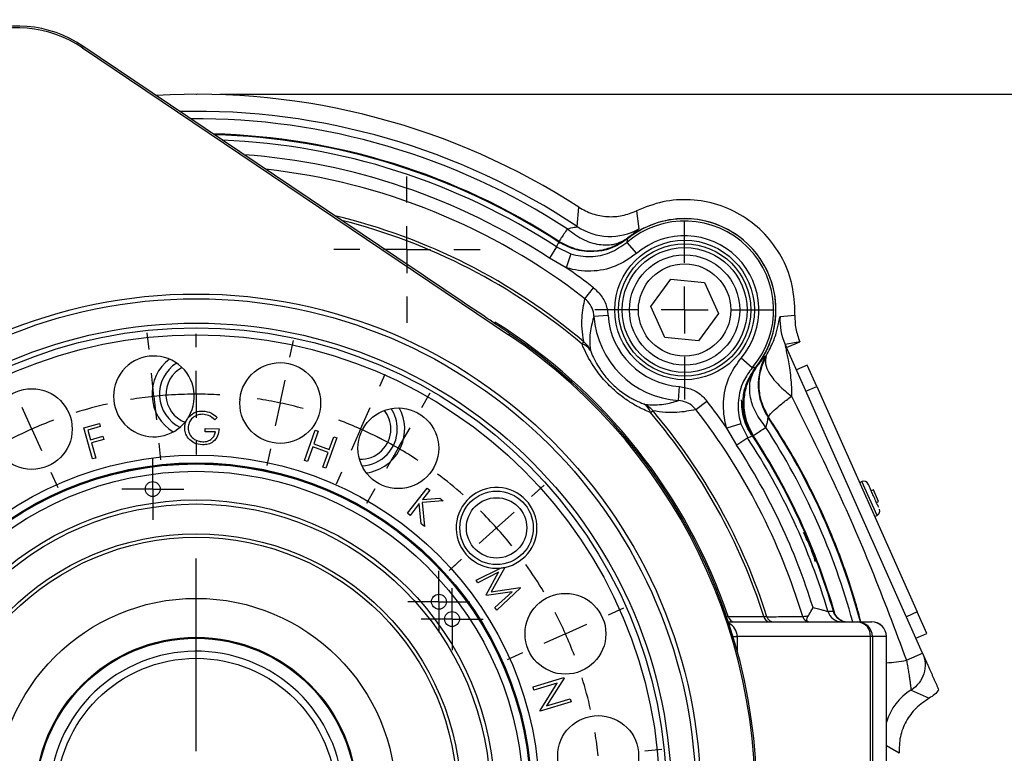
# Model space of a CAD drawing. Header units: inches. Extents: x 0.4 to 16.6, y 0.2 to 10.8.
# Tile 6 of 15: x 3.7 to 5.7, y 6.6 to 8.2. Entities that reach past the tile are written whole.
import ezdxf

# ---------------------------------------------------------------- set-up
doc = ezdxf.new("R2010")
doc.units = ezdxf.units.IN
doc.header["$MEASUREMENT"] = 0
doc.header["$PDSIZE"] = -1
doc.layers.add('SLD-0', color=7, linetype='Continuous', lineweight=25)
doc.styles.add('SLDTEXTSTYLE0', font='TXT', dxfattribs={"width": 0.75})
doc.dimstyles.new('SLDDIMSTYLE0', dxfattribs={"dimtxt": 0.145833, "dimasz": 0.13, "dimexe": 0, "dimexo": 0.0625, "dimgap": 0.036458, "dimtad": 0, "dimtih": 1, "dimtoh": 1, "dimdec": 1, "dimlfac": 2, "dimrnd": 1e-09, "dimzin": 12, "dimdsep": 46, "dimtxsty": 'SLDTEXTSTYLE0', "dimsah": 1, "dimcen": 0.09, "dimadec": 0, "dimazin": 3, "dimtfac": 1, "dimtdec": 1, "dimtofl": 0, "dimtmove": 0, "dimatfit": 3, "dimfxl": 0, "dimfrac": 2, "dimtolj": 1, "dimtzin": 12, "dimarcsym": 0})

# ---------------------------------------------------------------- blocks, each defined once
blk = doc.blocks.new('_D')
at = {"layer": 'SLD-0', "color": 7}
for p, q in [((4.0799, 8.0255), (7.4722, 8.0255)), ((7.3472, 8.0255), (7.3472, 6.3394)), ((7.1856, 6.0781), (7.1412, 6.0781)), ((7.1412, 6.0781), (7.1412, 5.8464)), ((7.5089, 6.0781), (7.5532, 6.0781)), ((7.5532, 6.0781), (7.5532, 5.8464)), ((7.1412, 5.8464), (7.1856, 5.8464)), ((7.5532, 5.8464), (7.5089, 5.8464)), ((7.3472, 4.3571), (7.3472, 5.8168)), ((6.2698, 4.3571), (7.4722, 4.3571))]:
    blk.add_line(p, q, dxfattribs=at)
for points in [[(7.3472, 8.0255), (7.3272, 7.8955), (7.3672, 7.8955)], [(7.3472, 4.3571), (7.3672, 4.4871), (7.3272, 4.4871)]]:
    blk.add_solid(points, dxfattribs=at)
at = {"layer": 'SLD-0', "color": 7, "char_height": 0.14583, "attachment_point": 1, "style": 'SLDTEXTSTYLE0'}
for s, insert in [('7.3', (7.2126, 6.2957)), ('186', (7.1856, 6.0344))]:
    blk.add_mtext(s, dxfattribs=dict(at, insert=insert))
blk = doc.blocks.new('SW_CENTERMARKSYMBOL_0')
at = {"layer": 'SLD-0', "color": 0}
for p, q in [((0, 0.1), (0, 0.190625)), ((0, 0), (0, 0.05)), ((-0.1, 0), (-0.190625, 0)), ((0, 0), (-0.05, 0)), ((0, 0), (0, -0.05)), ((0, 0), (0.05, 0)), ((0.1, 0), (0.190625, 0)), ((0, -0.1), (0, -0.190625))]:
    blk.add_line(p, q, dxfattribs=at)
blk = doc.blocks.new('SW_CENTERMARKSYMBOL_5')
at = {"layer": 'SLD-0', "color": 0}
for p, q in [((0, 0.05), (0, 0.065875)), ((0, 0), (0, 0.05)), ((-0.05, 0), (-0.065875, 0)), ((0, 0), (-0.05, 0)), ((0, 0), (0, -0.05)), ((0, 0), (0.05, 0)), ((0.05, 0), (0.065875, 0)), ((0, -0.05), (0, -0.065875))]:
    blk.add_line(p, q, dxfattribs=at)
blk = doc.blocks.new('SW_CENTERMARKSYMBOL_6')
at = {"layer": 'SLD-0', "color": 0}
for p, q in [((0, 0.05), (0, 0.065875)), ((0, 0), (0, 0.05)), ((-0.05, 0), (-0.065875, 0)), ((0, 0), (-0.05, 0)), ((0, 0), (0, -0.05)), ((0, 0), (0.05, 0)), ((0.05, 0), (0.065875, 0)), ((0, -0.05), (0, -0.065875))]:
    blk.add_line(p, q, dxfattribs=at)
blk = doc.blocks.new('SW_CENTERMARKSYMBOL_7')
at = {"layer": 'SLD-0', "color": 0}
for p, q in [((0, 0.05), (0, 0.065875)), ((0, 0), (0, 0.05)), ((-0.05, 0), (-0.065875, 0)), ((0, 0), (-0.05, 0)), ((0, 0), (0, -0.05)), ((0, 0), (0.05, 0)), ((0.05, 0), (0.065875, 0)), ((0, -0.05), (0, -0.065875))]:
    blk.add_line(p, q, dxfattribs=at)
blk = doc.blocks.new('SW_CENTERMARKSYMBOL_8')
at = {"layer": 'SLD-0', "color": 0}
for p, q in [((0, 0.1), (0, 0.190625)), ((0, 0), (0, 0.05)), ((-0.1, 0), (-0.190625, 0)), ((0, 0), (-0.05, 0)), ((0, 0), (0, -0.05)), ((0, 0), (0.05, 0)), ((0.1, 0), (0.190625, 0)), ((0, -0.1), (0, -0.190625))]:
    blk.add_line(p, q, dxfattribs=at)
blk = doc.blocks.new('SW_CENTERMARKSYMBOL_13')
at = {"layer": 'SLD-0', "color": 0}
for p, q in [((0, 0.05), (0, 0.065875)), ((0, 0), (0, 0.05)), ((-0.05, 0), (-0.065875, 0)), ((0, 0), (-0.05, 0)), ((0, 0), (0, -0.05)), ((0, 0), (0.05, 0)), ((0.05, 0), (0.065875, 0)), ((0, -0.05), (0, -0.065875))]:
    blk.add_line(p, q, dxfattribs=at)
blk = doc.blocks.new('SW_CENTERMARKSYMBOL_14')
at = {"layer": 'SLD-0', "color": 0}
for p, q in [((0, 0.05), (0, 0.065875)), ((0, 0), (0, 0.05)), ((-0.05, 0), (-0.065875, 0)), ((0, 0), (-0.05, 0)), ((0, 0), (0, -0.05)), ((0, 0), (0.05, 0)), ((0.05, 0), (0.065875, 0)), ((0, -0.05), (0, -0.065875))]:
    blk.add_line(p, q, dxfattribs=at)
blk = doc.blocks.new('SW_CENTERMARKSYMBOL_15')
at = {"layer": 'SLD-0', "color": 0}
for p, q in [((0, 0.05), (0, 0.065875)), ((0, 0), (0, 0.05)), ((-0.05, 0), (-0.065875, 0)), ((0, 0), (-0.05, 0)), ((0, 0), (0, -0.05)), ((0, 0), (0.05, 0)), ((0.05, 0), (0.065875, 0)), ((0, -0.05), (0, -0.065875))]:
    blk.add_line(p, q, dxfattribs=at)
blk = doc.blocks.new('SW_CENTERMARKSYMBOL_19')
at = {"layer": 'SLD-0', "color": 0}
for p, q in [((0, 0.1), (0, 0.155475)), ((0, 0), (0, 0.05)), ((-0.1, 0), (-0.155475, 0)), ((0, 0), (-0.05, 0)), ((0, 0), (0, -0.05)), ((0, 0), (0.05, 0)), ((0.1, 0), (0.155475, 0)), ((0, -0.1), (0, -0.155475))]:
    blk.add_line(p, q, dxfattribs=at)
blk = doc.blocks.new('SW_CENTERMARKSYMBOL_24')
at = {"layer": 'SLD-0', "color": 0}
for p, q in [((-0.4498, 0.169), (-0.4536, 0.2048)), ((-0.3495, 0.1743), (-0.3495, 0.2024)), ((-0.1501, 0.1533), (-0.1426, 0.1885)), ((-0.4394, 0.0696), (-0.4446, 0.1193)), ((-0.3495, 0.0743), (-0.3495, 0.1243)), ((0.0407, 0.0914), (0.0521, 0.117)), ((-0.1709, 0.0555), (-0.1605, 0.1044)), ((-0.4394, 0.0696), (-0.4341, 0.0199)), ((-0.3495, 0.0743), (-0.3495, 0.0243)), ((0.1301, 0.0458), (0.1481, 0.0769)), ((-0.6991, 0), (-0.7194, 0.0457)), ((-0.1709, 0.0555), (-0.1813, 0.0066)), ((0, 0), (0.0203, 0.0457)), ((0, 0), (-0.0203, -0.0457)), ((0.0801, -0.0408), (0.1051, 0.0025)), ((-0.6991, 0), (-0.6787, -0.0457)), ((-0.4289, -0.0299), (-0.4252, -0.0656)), ((-0.3495, -0.0257), (-0.3495, -0.0538)), ((0.0801, -0.0408), (0.0551, -0.0841)), ((-0.1917, -0.0423), (-0.1991, -0.0774)), ((-0.6584, -0.0914), (-0.6438, -0.1242)), ((-0.0407, -0.0914), (-0.0521, -0.117)), ((0.3634, -0.1431), (0.3901, -0.1191)), ((0.3634, -0.1431), (0.3843, -0.1243)), ((0.0301, -0.1274), (0.0122, -0.1586)), ((0.2891, -0.21), (0.3263, -0.1766)), ((0.2891, -0.21), (0.3263, -0.1766)), ((0.2891, -0.21), (0.2519, -0.2435)), ((0.2891, -0.21), (0.2519, -0.2435)), ((0.2148, -0.277), (0.1881, -0.301)), ((0.2148, -0.277), (0.1939, -0.2958)), ((0.5269, -0.3949), (0.5597, -0.3802)), ((0.4355, -0.4355), (0.4812, -0.4152)), ((0.4355, -0.4355), (0.3899, -0.4559)), ((0.3442, -0.4762), (0.3114, -0.4908)), ((0.6046, -0.6848), (0.6403, -0.681))]:
    blk.add_line(p, q, dxfattribs=at)
for start, end in [(96, 99.3336), (92.6664, 96), (90, 93.3336), (86.6664, 90), (78, 81.3336), (102.6671, 107.3329), (74.6664, 78), (110.6664, 114), (66, 69.3336), (62.6664, 66), (114, 117.3336), (60, 63.3336), (56.6664, 60), (48.6671, 53.3329), (42, 45.3336), (42, 45.3336), (38.6664, 42), (38.6664, 42), (30.6671, 35.3329), (24, 27.3336), (20.6664, 24), (12.6671, 17.3329), (6, 9.3336)]:
    blk.add_arc((-0.3495, -0.7851), 0.8594, start, end, dxfattribs=at)
blk = doc.blocks.new('SW_CENTERMARKSYMBOL_25')
at = {"layer": 'SLD-0', "color": 0}
for p, q in [((0, 0.1), (0, 0.190625)), ((0, 0), (0, 0.05)), ((-0.1, 0), (-0.190625, 0)), ((0, 0), (-0.05, 0)), ((0, 0), (0, -0.05)), ((0, 0), (0.05, 0)), ((0.1, 0), (0.190625, 0)), ((0, -0.1), (0, -0.190625))]:
    blk.add_line(p, q, dxfattribs=at)
blk = doc.blocks.new('SW_CENTERMARKSYMBOL_31')
at = {"layer": 'SLD-0', "color": 0}
for p, q in [((0, 0.05), (0, 0.065875)), ((0, 0), (0, 0.05)), ((-0.05, 0), (-0.065875, 0)), ((0, 0), (-0.05, 0)), ((0, 0), (0, -0.05)), ((0, 0), (0.05, 0)), ((0.05, 0), (0.065875, 0)), ((0, -0.05), (0, -0.065875))]:
    blk.add_line(p, q, dxfattribs=at)
blk = doc.blocks.new('SW_CENTERMARKSYMBOL_32')
at = {"layer": 'SLD-0', "color": 0}
for p, q in [((0, 0.05), (0, 0.065875)), ((0, 0), (0, 0.05)), ((-0.05, 0), (-0.065875, 0)), ((0, 0), (-0.05, 0)), ((0, 0), (0, -0.05)), ((0, 0), (0.05, 0)), ((0.05, 0), (0.065875, 0)), ((0, -0.05), (0, -0.065875))]:
    blk.add_line(p, q, dxfattribs=at)
blk = doc.blocks.new('SW_CENTERMARKSYMBOL_33')
at = {"layer": 'SLD-0', "color": 0}
for p, q in [((0, 0.05), (0, 0.065875)), ((0, 0), (0, 0.05)), ((-0.05, 0), (-0.065875, 0)), ((0, 0), (-0.05, 0)), ((0, 0), (0, -0.05)), ((0, 0), (0.05, 0)), ((0.05, 0), (0.065875, 0)), ((0, -0.05), (0, -0.065875))]:
    blk.add_line(p, q, dxfattribs=at)
blk = doc.blocks.new('SW_CENTERMARKSYMBOL_34')
at = {"layer": 'SLD-0', "color": 0}
for p, q in [((0, 0.1), (0, 0.5101)), ((0, 0), (0, 0.05)), ((-0.1, 0), (-0.5002, 0)), ((0, 0), (-0.05, 0)), ((0, 0), (0, -0.05)), ((0, 0), (0.05, 0)), ((0.1, 0), (0.5067, 0)), ((0, -0.1), (0, -0.5118))]:
    blk.add_line(p, q, dxfattribs=at)

msp = doc.modelspace()

# ---------------------------------------------------------------- linework, layer by layer
at = {"color": 7, "linetype": 'Continuous', "lineweight": 25}
for p, q in [((3.7888, 8.1281), (3.7885, 8.1242)), ((3.7885, 8.1242), (4.6942, 7.5139)), ((4.4933, 7.6534), (3.7888, 8.1281)), ((4.8402, 7.7439), (4.8437, 7.7851)), ((4.9662, 7.7776), (4.971, 7.7391)), ((4.8027, 7.7081), (4.8015, 7.7125)), ((4.9457, 7.7104), (4.9659, 7.6866)), ((4.7962, 7.7006), (4.7809, 7.6771)), ((4.7962, 7.7006), (4.8264, 7.6862)), ((4.8264, 7.6862), (4.8169, 7.6565)), ((4.8169, 7.6565), (4.7809, 7.6771)), ((4.9966, 7.574), (5.039, 7.6324)), ((5.039, 7.6324), (5.1108, 7.6249)), ((5.1108, 7.6249), (5.1402, 7.559)), ((4.8565, 7.5905), (4.8747, 7.6139)), ((5.0261, 7.5081), (4.9966, 7.574)), ((5.1402, 7.559), (5.0979, 7.5006)), ((5.3027, 7.5557), (5.303, 7.5666)), ((4.8757, 7.5536), (4.9055, 7.5556)), ((5.2714, 7.5527), (5.3027, 7.5557)), ((4.6962, 7.5167), (4.6942, 7.5139)), ((4.8503, 7.494), (4.8543, 7.4986)), ((5.0979, 7.5006), (5.0261, 7.5081)), ((5.3134, 7.4991), (5.2819, 7.4933)), ((5.285, 7.4864), (5.3134, 7.4991)), ((5.2819, 7.4933), (5.285, 7.4864)), ((5.5744, 6.8365), (5.285, 7.4864)), ((5.2123, 7.4437), (5.1885, 7.464)), ((5.241, 7.4691), (5.2421, 7.4689)), ((5.3288, 7.4493), (5.306, 7.4392)), ((5.3492, 7.4037), (5.3288, 7.4493)), ((5.0555, 7.3737), (5.0575, 7.4036)), ((5.3263, 7.3935), (5.3492, 7.4037)), ((5.3492, 7.4037), (5.5627, 6.9241)), ((4.123, 7.376), (4.1233, 7.3792)), ((5.0924, 7.3546), (5.1158, 7.3728)), ((5.1926, 7.3691), (5.1926, 7.3716)), ((5.1927, 7.3667), (5.1926, 7.3691)), ((5.1927, 7.3797), (5.195, 7.388)), ((4.9959, 7.3484), (5.0005, 7.3523)), ((5.1927, 7.3667), (5.1923, 7.3678)), ((4.0748, 7.3379), (4.0694, 7.333)), ((4.2908, 7.3436), (4.2898, 7.3405)), ((5.247, 7.3384), (5.2458, 7.3383)), ((3.791, 7.3155), (3.8241, 7.3249)), ((3.8098, 7.2496), (3.791, 7.3155)), ((3.8259, 7.3184), (3.7994, 7.3109)), ((3.7994, 7.3109), (3.8053, 7.2902)), ((3.8241, 7.3249), (3.8259, 7.3184)), ((4.0489, 7.3075), (4.049, 7.3141)), ((4.0707, 7.3072), (4.0489, 7.3075)), ((4.049, 7.3141), (4.0785, 7.3137)), ((4.2601, 7.2463), (4.283, 7.3107)), ((4.2895, 7.3084), (4.2799, 7.2814)), ((4.283, 7.3107), (4.2895, 7.3084)), ((5.1881, 7.3244), (5.1584, 7.3149)), ((5.1791, 7.2789), (5.1584, 7.3149)), ((5.1881, 7.3244), (5.2025, 7.2942)), ((3.8053, 7.2902), (3.8318, 7.2978)), ((3.8336, 7.2913), (3.8072, 7.2837)), ((3.8318, 7.2978), (3.8336, 7.2913)), ((4.3287, 7.2944), (4.3058, 7.23)), ((4.3126, 7.2697), (4.3223, 7.2967)), ((4.3223, 7.2967), (4.3287, 7.2944)), ((5.2025, 7.2942), (5.1791, 7.2789)), ((5.2145, 7.2996), (5.21, 7.3008)), ((3.8072, 7.2837), (3.8164, 7.2514)), ((4.2777, 7.2751), (4.2666, 7.244)), ((4.3104, 7.2634), (4.2777, 7.2751)), ((4.2799, 7.2814), (4.3126, 7.2697)), ((3.8164, 7.2514), (3.8098, 7.2496)), ((4.2666, 7.244), (4.2601, 7.2463)), ((4.2993, 7.2323), (4.3104, 7.2634)), ((4.3058, 7.23), (4.2993, 7.2323)), ((5.4455, 7.2014), (5.4403, 7.199)), ((4.4792, 7.1339), (4.5213, 7.1876)), ((4.5267, 7.1833), (4.5109, 7.1632)), ((4.5213, 7.1876), (4.5267, 7.1833)), ((5.4697, 7.1841), (5.4651, 7.182)), ((5.4809, 7.159), (5.4697, 7.1841)), ((4.5554, 7.1608), (4.5107, 7.157)), ((4.5109, 7.1632), (4.5482, 7.1665)), ((4.5482, 7.1665), (4.5554, 7.1608)), ((4.5043, 7.1547), (4.4847, 7.1296)), ((4.5082, 7.1112), (4.5043, 7.1547)), ((4.5107, 7.157), (4.5153, 7.1056)), ((5.4763, 7.1569), (5.4809, 7.159)), ((5.4826, 7.1428), (5.4826, 7.1428)), ((4.4847, 7.1296), (4.4792, 7.1339)), ((5.4723, 7.1271), (5.4776, 7.1294)), ((4.5153, 7.1056), (4.5082, 7.1112)), ((4.625, 6.9915), (4.6768, 7.0175)), ((4.6859, 7.0189), (4.6571, 6.9667)), ((4.673, 7.0087), (4.6287, 6.9861)), ((4.6465, 6.9605), (4.673, 7.0087)), ((4.6287, 6.9861), (4.625, 6.9915)), ((4.6571, 6.9667), (4.7189, 6.9761)), ((4.7196, 6.9752), (4.6689, 6.9281)), ((4.7189, 6.9761), (4.7196, 6.9752)), ((4.6474, 6.9591), (4.6465, 6.9605)), ((4.7015, 6.967), (4.6474, 6.9591)), ((4.665, 6.9337), (4.7015, 6.967)), ((4.6689, 6.9281), (4.665, 6.9337)), ((5.3847, 6.9255), (5.3848, 6.9255)), ((5.5627, 6.9241), (5.5399, 6.9139)), ((5.5831, 6.8784), (5.5627, 6.9241)), ((5.1617, 6.903), (5.4365, 6.903)), ((5.4365, 6.903), (5.4661, 6.903)), ((5.4635, 6.8718), (5.1802, 6.8718)), ((5.4635, 6.1843), (5.4635, 6.8718)), ((5.4678, 6.8718), (5.4635, 6.8718)), ((5.4678, 6.8718), (5.4678, 6.1843)), ((5.4973, 6.8718), (5.4678, 6.8718)), ((5.4973, 6.5896), (5.4973, 6.8718)), ((5.4974, 6.5896), (5.4974, 6.8718)), ((5.5602, 6.8682), (5.5831, 6.8784)), ((5.5401, 6.8212), (5.5744, 6.8365)), ((4.7461, 6.7647), (4.8117, 6.7843)), ((4.8121, 6.7829), (4.7749, 6.7243)), ((4.8117, 6.7843), (4.8121, 6.7829)), ((4.7481, 6.758), (4.7461, 6.7647)), ((4.7977, 6.7727), (4.7481, 6.758)), ((4.761, 6.7147), (4.7977, 6.7727)), ((5.5503, 6.758), (5.5886, 6.7406)), ((4.8271, 6.7328), (4.7614, 6.7132)), ((4.7749, 6.7243), (4.8251, 6.7393)), ((4.8251, 6.7393), (4.8271, 6.7328)), ((4.7614, 6.7132), (4.761, 6.7147))]:
    msp.add_line(p, q, dxfattribs=at)
at = {"color": 8, "linetype": 'Continuous', "lineweight": 25}
for p, q in [((5.4776, 7.1294), (5.4455, 7.2014)), ((5.1715, 6.8718), (5.1802, 6.8718)), ((5.1802, 6.8718), (5.1802, 6.8417)), ((5.4973, 6.8718), (5.4974, 6.8718)), ((5.5244, 6.6233), (5.4974, 6.639))]:
    msp.add_line(p, q, dxfattribs=at)
at = {"color": 7, "linetype": 'Continuous', "lineweight": 25, "flags": 128}
msp.add_lwpolyline([(5.3731, 6.9254), (5.3779, 6.9254), (5.3847, 6.9255)], dxfattribs=at)
at = {"color": 7, "linetype": 'Continuous', "lineweight": 25}
for centre, radius in [((5.0684, 7.5665), 0.1484), ((5.0684, 7.5665), 0.1406), ((5.0684, 7.5665), 0.1328), ((5.0684, 7.5665), 0.1173), ((5.0684, 7.5665), 0.0982), ((4.0299, 6.528), 1.0725), ((4.0299, 6.528), 1.0625), ((4.0299, 6.528), 1.0105), ((4.0299, 6.528), 1.0005), ((4.0299, 6.528), 0.9855), ((4.2086, 7.3686), 0.0859), ((3.6804, 7.3131), 0.0859), ((4.4596, 7.2723), 0.0859), ((4.0299, 6.528), 0.7296), ((4.0299, 6.528), 0.7133), ((4.0299, 6.528), 0.7123), ((4.0299, 6.528), 0.711), ((4.0299, 6.528), 0.6954), ((3.9375, 7.1856), 0.0159), ((4.6686, 7.103), 0.0781), ((4.0299, 6.528), 0.6344), ((4.6686, 7.103), 0.0642), ((4.0299, 6.528), 0.6258), ((4.0299, 6.528), 0.5625), ((4.0299, 6.528), 0.555), ((4.0299, 6.528), 0.425), ((4.546, 6.9459), 0.0159), ((4.815, 6.8776), 0.0859), ((4.5739, 6.9089), 0.0159), ((4.0299, 6.528), 0.342), ((4.0299, 6.528), 0.34), ((4.0299, 6.528), 0.2975), ((4.8846, 6.6178), 0.0859)]:
    msp.add_circle(centre, radius, dxfattribs=at)
for centre, radius, start, end in [((4.0299, 6.528), 1.4975, 57.0827, 93.2662), ((4.0299, 6.528), 1.412, 56.9123, 88.4263), ((5.0685, 7.5666), 0.1891, 319.4979, 130.5021), ((5.0685, 7.5666), 0.1942, 90, 128.7347), ((5.0685, 7.5666), 0.1942, 321.2653, 128.7347), ((5.0685, 7.5666), 0.1942, 321.2653, 90), ((4.9095, 7.848), 0.125, 236.3445, 299.4476), ((5.0685, 7.5666), 0.1579, 319.4979, 130.5021), ((4.0299, 6.528), 1.3758, 52.1172, 55.1115), ((5.0685, 7.5666), 0.1933, 183.8578, 266.1422), ((5.0685, 7.5666), 0.1633, 183.8578, 266.1422), ((5.3961, 7.5442), 0.125, 176.0971, 203.9901), ((4.0299, 6.528), 1.1922, 351.9731, 56.0269), ((4.0299, 6.528), 1.1888, 351.9731, 56.0269), ((4.8242, 7.461), 0.0481, 23.9953, 51.3241), ((4.844, 7.4669), 0.0278, 29.5769, 76.7558), ((3.9401, 7.3827), 0.0859, 329.6165, 323.4199), ((4.0299, 7.3874), 0.0938, 127.2621, 238.7379), ((4.0299, 7.3874), 0.0781, 121.9798, 244.9862), ((5.3499, 7.4076), 0.125, 150.5524, 213.6555), ((4.0299, 7.3874), 0.0643, 117.7227, 248.2773), ((4.0299, 6.528), 1.3758, 34.8885, 37.8828), ((4.3795, 7.3131), 0.0643, 0, 38.2773), ((4.3795, 7.3131), 0.0781, 0, 34.0202), ((4.3795, 7.3131), 0.0938, 336, 28.7379), ((4.9688, 7.342), 0.0278, 13.2442, 60.4231), ((4.963, 7.3223), 0.0481, 38.6759, 66.0047), ((4.0299, 6.528), 1.2673, 17.7563, 40.3419), ((4.0299, 6.528), 1.2734, 17.6426, 40.3419), ((4.0299, 6.528), 1.3461, 16.6719, 37.8828), ((3.9401, 7.3827), 0.0859, 323.4199, 329.6165), ((4.3795, 7.3131), 0.0643, 267.7227, 0), ((4.3795, 7.3131), 0.0781, 271.9798, 0), ((4.0299, 6.528), 1.4007, 16.4824, 33.1634), ((4.0299, 6.528), 1.412, 16.35, 33.0877), ((4.3795, 7.3131), 0.0938, 277.2621, 336), ((4.0299, 6.528), 1.3727, 17.1729, 33.1634), ((5.4496, 7.1922), 0.01, 24, 114), ((4.6686, 7.103), 0.0859, 281.6303, 275.4624), ((5.4735, 7.1386), 0.01, 294, 24), ((4.6686, 7.103), 0.0859, 275.4624, 281.6303), ((5.1748, 6.9168), 0.0138, 190.7143, 266.7593), ((5.2506, 6.9169), 0.0139, 189.8931, 266.7103), ((5.2582, 6.9185), 0.0155, 196.9737, 269.7788), ((5.3344, 6.9185), 0.0155, 196.0868, 259.6775), ((5.403, 6.9342), 0.0312, 196.324, 269.9451), ((5.4147, 6.9342), 0.0312, 196.1931, 269.945), ((5.4342, 6.8738), 0.0293, 356.0742, 85.4441), ((5.4365, 6.8718), 0.0312, 359.9756, 89.9756), ((5.4661, 6.8718), 0.0313, 0, 90), ((5.4661, 6.8718), 0.0312, 359.9756, 89.9756), ((4.0299, 6.528), 0.3125, 245.0053, 235.3929)]:
    msp.add_arc(centre, radius, start, end, dxfattribs=at)
at = {"color": 8, "linetype": 'Continuous', "lineweight": 25}
for centre, radius, start, end in [((4.0299, 6.528), 1.4611, 56.3186, 91.347), ((4.0299, 6.528), 1.4453, 56.9214, 90.452), ((4.0299, 6.528), 1.4136, 56.9214, 88.5323), ((4.0299, 6.528), 1.412, 56.9123, 88.4249), ((4.0299, 6.528), 1.4007, 56.8366, 87.6921), ((4.0299, 6.528), 1.3727, 56.8366, 85.7451), ((4.0299, 6.528), 1.3461, 52.1172, 83.6972), ((4.0299, 6.528), 1.2734, 49.6581, 76.6017), ((4.0299, 6.528), 1.2673, 49.6581, 75.8557), ((4.0299, 6.528), 1.1954, 18.852, 57.9002), ((4.0299, 6.528), 1.4611, 14.8715, 33.6814), ((4.0299, 6.528), 1.4453, 15.0381, 33.0786), ((4.0299, 6.528), 1.4136, 16.1231, 33.0786), ((5.4271, 7.5218), 0.7096, 275.6804, 279.1568), ((5.6165, 6.6519), 0.1251, 121.954, 162.2998)]:
    msp.add_arc(centre, radius, start, end, dxfattribs=at)
at = {"color": 7, "linetype": 'Continuous', "lineweight": 25}
for centre, major_axis, ratio, start_param, end_param in [((3.6488, 7.9168), (-0.0217, -0.2491), 0.999801, 2.635766, 3.647419), ((3.6491, 7.9207), (0.0217, 0.2491), 0.999851, 5.777359, 6.789012)]:
    msp.add_ellipse(centre, major_axis=major_axis, ratio=ratio, start_param=start_param, end_param=end_param, dxfattribs=at)
at = {"color": 8, "linetype": 'Continuous', "lineweight": 25}
msp.add_ellipse((5.1486, 6.8718), major_axis=(0.0316, 0), ratio=0.989063, start_param=0, end_param=1.105517, dxfattribs=at)
at = {"color": 7, "linetype": 'Continuous', "lineweight": 25}
for points in [[(5.303, 7.5666), (5.3015, 7.5863), (5.2986, 7.6259), (5.2757, 7.6814), (5.2406, 7.7296), (5.1943, 7.7674), (5.1401, 7.7926), (5.0814, 7.8031), (5.0214, 7.7995), (4.9846, 7.7849), (4.9662, 7.7776)], [(4.8188, 7.7391), (4.8139, 7.7316), (4.8042, 7.7167), (4.8024, 7.7139), (4.8015, 7.7125)], [(5.2145, 7.2996), (5.2158, 7.3005), (5.2186, 7.3023), (5.2335, 7.312), (5.241, 7.3168)], [(5.5744, 6.8365), (5.5767, 6.8293), (5.5813, 6.8151), (5.5781, 6.7924), (5.5681, 6.7719), (5.5562, 6.7626), (5.5503, 6.758)]]:
    msp.add_open_spline(points, degree=3, dxfattribs=at)
for points, knots in [([(4.8437, 7.7851), (4.8531, 7.78), (4.8719, 7.7697), (4.9039, 7.7641), (4.9363, 7.7657), (4.9562, 7.7736), (4.9662, 7.7776)], [0, 0, 0, 0, 0.2497749, 0.5001063, 0.7504511, 1, 1, 1, 1]), ([(4.8188, 7.7391), (4.8242, 7.7404), (4.8324, 7.7423), (4.8393, 7.7433), (4.8399, 7.7437), (4.8402, 7.7439)], [0, 0, 0, 0, 0.497936, 0.748079, 1, 1, 1, 1]), ([(4.8188, 7.7391), (4.8292, 7.7312), (4.8508, 7.7152), (4.8868, 7.7042), (4.9212, 7.7044), (4.9388, 7.7144), (4.9473, 7.7194)], [0, 0, 0, 0, 0.243136, 0.5, 0.756864, 1, 1, 1, 1]), ([(4.971, 7.7391), (4.97, 7.738), (4.9681, 7.7359), (4.9542, 7.7249), (4.9473, 7.7194)], [0, 0, 0, 0, 0.500346, 1, 1, 1, 1]), ([(4.7962, 7.7006), (4.7968, 7.7021), (4.7983, 7.7056), (4.7999, 7.7091), (4.8007, 7.711)], [0, 0, 0, 0, 0.450353, 1, 1, 1, 1]), ([(4.888, 7.6923), (4.8856, 7.6919), (4.8695, 7.6898), (4.8382, 7.6915), (4.8132, 7.7045), (4.8007, 7.711)], [0, 0, 0, 0, 0.07803, 0.53902, 1, 1, 1, 1]), ([(4.8015, 7.7125), (4.8127, 7.7066), (4.8358, 7.6943), (4.8726, 7.6909), (4.9119, 7.6969), (4.934, 7.7109), (4.9473, 7.7194)], [0, 0, 0, 0, 0.243881, 0.500124, 0.699654, 1, 1, 1, 1]), ([(4.8264, 7.6862), (4.8265, 7.6862), (4.8399, 7.6819), (4.8683, 7.6781), (4.9108, 7.686), (4.9341, 7.7023), (4.9457, 7.7104)], [0, 0, 0, 0, 0.003267, 0.334916, 0.667383, 1, 1, 1, 1]), ([(4.9472, 7.7178), (4.9354, 7.7098), (4.9187, 7.6987), (4.8994, 7.694), (4.8939, 7.6927)], [0, 0, 0, 0, 0.71275, 1, 1, 1, 1]), ([(4.947, 7.718), (4.9352, 7.7101), (4.919, 7.6993), (4.9003, 7.6946), (4.8952, 7.6933)], [0, 0, 0, 0, 0.729749, 1, 1, 1, 1]), ([(4.947, 7.718), (4.9467, 7.7166), (4.9462, 7.714), (4.9458, 7.7115), (4.9457, 7.7104)], [0, 0, 0, 0, 0.576727, 1, 1, 1, 1]), ([(4.9659, 7.6866), (4.9514, 7.6765), (4.9224, 7.6563), (4.8693, 7.6464), (4.8338, 7.6511), (4.817, 7.6565), (4.8169, 7.6565)], [0, 0, 0, 0, 0.332453, 0.664935, 0.996731, 1, 1, 1, 1]), ([(4.8952, 7.6933), (4.8952, 7.6933), (4.8927, 7.6928), (4.8903, 7.6925), (4.888, 7.6923)], [0, 0, 0, 0, 0.020091, 1, 1, 1, 1]), ([(4.6962, 7.5167), (4.6804, 7.5274), (4.6128, 7.5729), (4.5451, 7.6184), (4.4933, 7.6534)], [0, 0, 0, 0, 0.233337, 1, 1, 1, 1]), ([(4.8747, 7.6139), (4.8813, 7.6077), (4.8943, 7.5952), (4.9034, 7.5737), (4.905, 7.5602), (4.9055, 7.5556)], [0, 0, 0, 0, 0.397023, 0.793893, 1, 1, 1, 1]), ([(4.8543, 7.4986), (4.8542, 7.499), (4.8521, 7.509), (4.85, 7.5269), (4.8499, 7.5578), (4.8539, 7.5775), (4.8565, 7.5905)], [0, 0, 0, 0, 0.0106564, 0.2618853, 0.5135185, 1, 1, 1, 1]), ([(4.8757, 7.5536), (4.8753, 7.5565), (4.8743, 7.565), (4.8688, 7.5786), (4.8606, 7.5865), (4.8565, 7.5905)], [0, 0, 0, 0, 0.207401, 0.604963, 1, 1, 1, 1]), ([(4.8757, 7.5536), (4.8728, 7.5435), (4.8683, 7.528), (4.8661, 7.5034), (4.8675, 7.4882), (4.8682, 7.4806)], [0, 0, 0, 0, 0.478635, 0.739204, 1, 1, 1, 1]), ([(5.2421, 7.4689), (5.2476, 7.4796), (5.2586, 7.5008), (5.266, 7.5269), (5.2699, 7.5478), (5.2709, 7.5511), (5.2714, 7.5527)], [0, 0, 0, 0, 0.250221, 0.499617, 0.749828, 1, 1, 1, 1]), ([(5.3027, 7.5557), (5.3029, 7.546), (5.3031, 7.5265), (5.31, 7.5083), (5.3134, 7.4991)], [0, 0, 0, 0, 0.498332, 1, 1, 1, 1]), ([(4.9959, 7.3484), (4.9866, 7.3524), (4.9707, 7.3592), (4.9469, 7.3737), (4.9233, 7.3911), (4.8985, 7.4149), (4.8728, 7.4478), (4.8583, 7.4745), (4.8516, 7.4907), (4.8503, 7.494)], [0, 0, 0, 0, 0.162162, 0.279449, 0.396439, 0.554663, 0.712236, 0.942879, 1, 1, 1, 1]), ([(4.8682, 7.4806), (4.8691, 7.478), (4.8739, 7.4655), (4.8846, 7.4446), (4.9041, 7.419), (4.9184, 7.405), (4.9341, 7.3919), (4.9467, 7.3834), (4.9654, 7.3731), (4.9752, 7.3692), (4.9825, 7.3662)], [0, 0, 0, 0, 0.060426, 0.295827, 0.448101, 0.575654, 0.598782, 0.771911, 0.830481, 1, 1, 1, 1]), ([(5.2819, 7.4933), (5.2819, 7.4933), (5.2819, 7.4931), (5.2822, 7.4914), (5.2827, 7.4889), (5.2839, 7.4829), (5.2859, 7.4732), (5.2886, 7.4591), (5.2914, 7.4424), (5.2939, 7.423), (5.2956, 7.4027), (5.2957, 7.3895), (5.2957, 7.383)], [0, 0, 0, 0, 0.026041, 0.054674, 0.087614, 0.126006, 0.251224, 0.358574, 0.501003, 0.680493, 0.843924, 1, 1, 1, 1]), ([(5.1584, 7.3149), (5.1574, 7.3183), (5.1515, 7.3385), (5.149, 7.3776), (5.1614, 7.4265), (5.1801, 7.4524), (5.1885, 7.464)], [0, 0, 0, 0, 0.067291, 0.398, 0.728909, 1, 1, 1, 1]), ([(5.2213, 7.4454), (5.2268, 7.4523), (5.2378, 7.4661), (5.2399, 7.4681), (5.241, 7.4691)], [0, 0, 0, 0, 0.499962, 1, 1, 1, 1]), ([(5.2421, 7.4689), (5.2373, 7.4586), (5.2277, 7.4377), (5.2247, 7.4028), (5.2303, 7.3684), (5.2415, 7.3483), (5.247, 7.3384)], [0, 0, 0, 0, 0.247693, 0.4998393, 0.7540829, 1, 1, 1, 1]), ([(5.2421, 7.4689), (5.2408, 7.4637), (5.2381, 7.4529), (5.2481, 7.4306), (5.2673, 7.4063), (5.2864, 7.3907), (5.2957, 7.383)], [0, 0, 0, 0, 0.243758, 0.5, 0.756242, 1, 1, 1, 1]), ([(5.2123, 7.4437), (5.2055, 7.4344), (5.1905, 7.4137), (5.1806, 7.3746), (5.1825, 7.3433), (5.1873, 7.3272), (5.1881, 7.3244)], [0, 0, 0, 0, 0.271237, 0.602164, 0.932744, 1, 1, 1, 1]), ([(5.1923, 7.3678), (5.1925, 7.3712), (5.193, 7.385), (5.1988, 7.4127), (5.2122, 7.4332), (5.22, 7.4451)], [0, 0, 0, 0, 0.125551, 0.495144, 1, 1, 1, 1]), ([(5.2213, 7.4454), (5.2129, 7.4321), (5.1988, 7.4099), (5.1928, 7.3707), (5.1962, 7.3338), (5.2085, 7.3108), (5.2145, 7.2996)], [0, 0, 0, 0, 0.30035, 0.499876, 0.756119, 1, 1, 1, 1]), ([(5.241, 7.3168), (5.2332, 7.3273), (5.2171, 7.3489), (5.2061, 7.3849), (5.2063, 7.4193), (5.2164, 7.4369), (5.2213, 7.4454)], [0, 0, 0, 0, 0.243136, 0.5, 0.756864, 1, 1, 1, 1]), ([(5.2123, 7.4437), (5.2134, 7.4439), (5.2159, 7.4443), (5.2185, 7.4448), (5.22, 7.4451)], [0, 0, 0, 0, 0.423273, 1, 1, 1, 1]), ([(5.0575, 7.4036), (5.0665, 7.4021), (5.0846, 7.3991), (5.1042, 7.3863), (5.113, 7.3761), (5.1158, 7.3728)], [0, 0, 0, 0, 0.403564, 0.807281, 1, 1, 1, 1]), ([(4.9825, 7.3662), (4.9828, 7.3662), (4.991, 7.3651), (5.0055, 7.3644), (5.0301, 7.3663), (5.0455, 7.3708), (5.0555, 7.3737)], [0, 0, 0, 0, 0.009851, 0.265541, 0.521513, 1, 1, 1, 1]), ([(5.0924, 7.3546), (5.0906, 7.3567), (5.085, 7.363), (5.0726, 7.371), (5.0612, 7.3728), (5.0555, 7.3737)], [0, 0, 0, 0, 0.191451, 0.594457, 1, 1, 1, 1]), ([(5.21, 7.3008), (5.2037, 7.3124), (5.191, 7.3356), (5.1902, 7.362), (5.1897, 7.3752)], [0, 0, 0, 0, 0.499936, 1, 1, 1, 1]), ([(5.1926, 7.3691), (5.1926, 7.3688), (5.1925, 7.3684), (5.1924, 7.3679), (5.1924, 7.3678), (5.1923, 7.3678)], [0, 0, 0, 0, 0.615731, 0.960281, 1, 1, 1, 1]), ([(5.247, 7.3384), (5.2473, 7.3398), (5.248, 7.3428), (5.2581, 7.3529), (5.2738, 7.3664), (5.2885, 7.3776), (5.2957, 7.383)], [0, 0, 0, 0, 0.245667, 0.5, 0.754333, 1, 1, 1, 1]), ([(5.2957, 7.383), (5.3262, 7.322), (5.3865, 7.2012), (5.4682, 7.0136), (5.5158, 6.8862), (5.5401, 6.8212)], [0, 0, 0, 0, 0.3339052, 0.6605872, 1, 1, 1, 1]), ([(4.0142, 7.3392), (4.019, 7.3433), (4.0275, 7.3506), (4.0386, 7.3513), (4.0436, 7.3516)], [0, 0, 0, 0, 0.558565, 1, 1, 1, 1]), ([(4.0436, 7.3516), (4.0501, 7.3507), (4.0619, 7.3491), (4.0708, 7.3414), (4.0748, 7.3379)], [0, 0, 0, 0, 0.558788, 1, 1, 1, 1]), ([(5.0924, 7.3546), (5.0794, 7.352), (5.0595, 7.3481), (5.0285, 7.3478), (5.0098, 7.3508), (5.0005, 7.3523)], [0, 0, 0, 0, 0.486338, 0.743005, 1, 1, 1, 1]), ([(5.2129, 7.2988), (5.2064, 7.3113), (5.1974, 7.3284), (5.1932, 7.3521), (5.1929, 7.362), (5.1927, 7.3667)], [0, 0, 0, 0, 0.584451, 0.802874, 1, 1, 1, 1]), ([(4.0055, 7.3162), (4.0057, 7.3191), (4.0061, 7.3244), (4.0082, 7.3293), (4.0091, 7.3315)], [0, 0, 0, 0, 0.559749, 1, 1, 1, 1]), ([(4.0437, 7.3448), (4.0393, 7.3443), (4.0306, 7.3433), (4.0203, 7.3361), (4.014, 7.3265), (4.0131, 7.3196), (4.0127, 7.3162)], [0, 0, 0, 0, 0.279798, 0.559511, 0.77985, 1, 1, 1, 1]), ([(4.0694, 7.333), (4.0652, 7.3365), (4.0576, 7.3429), (4.048, 7.3442), (4.0437, 7.3448)], [0, 0, 0, 0, 0.559866, 1, 1, 1, 1]), ([(5.2458, 7.3383), (5.2456, 7.338), (5.2452, 7.3374), (5.2442, 7.3306), (5.2423, 7.3223), (5.241, 7.3168)], [0, 0, 0, 0, 0.249706, 0.501477, 1, 1, 1, 1]), ([(4.0137, 7.293), (4.011, 7.2969), (4.0062, 7.304), (4.0057, 7.3124), (4.0055, 7.3162)], [0, 0, 0, 0, 0.559338, 1, 1, 1, 1]), ([(4.0127, 7.3162), (4.0132, 7.3117), (4.0144, 7.3027), (4.023, 7.2928), (4.0333, 7.2872), (4.0403, 7.2865), (4.0439, 7.2861)], [0, 0, 0, 0, 0.279282, 0.558801, 0.779364, 1, 1, 1, 1]), ([(4.0785, 7.3137), (4.0779, 7.3085), (4.0769, 7.2982), (4.0678, 7.2864), (4.0557, 7.2803), (4.0476, 7.2799), (4.0436, 7.2796)], [0, 0, 0, 0, 0.28023, 0.559182, 0.779278, 1, 1, 1, 1]), ([(4.0439, 7.2861), (4.0474, 7.2864), (4.0544, 7.2869), (4.0629, 7.2921), (4.0687, 7.2991), (4.07, 7.3045), (4.0707, 7.3072)], [0, 0, 0, 0, 0.280105, 0.559708, 0.779807, 1, 1, 1, 1]), ([(4.0436, 7.2796), (4.0371, 7.2803), (4.0256, 7.2815), (4.0173, 7.2895), (4.0137, 7.293)], [0, 0, 0, 0, 0.5597, 1, 1, 1, 1]), ([(5.2129, 7.2988), (5.211, 7.298), (5.2076, 7.2964), (5.2041, 7.2949), (5.2025, 7.2942)], [0, 0, 0, 0, 0.549647, 1, 1, 1, 1]), ([(5.481, 7.1463), (5.4801, 7.1484), (5.4787, 7.1515), (5.476, 7.1575), (5.4737, 7.1627), (5.4713, 7.1681), (5.4682, 7.1751), (5.4645, 7.1834), (5.4616, 7.1899), (5.4599, 7.1937), (5.4591, 7.1956), (5.4587, 7.1964), (5.4588, 7.1962), (5.4588, 7.1962)], [0, 0, 0, 0, 0.144034, 0.222332, 0.300768, 0.379067, 0.457503, 0.601537, 0.745571, 0.823869, 0.902305, 0.980604, 1, 1, 1, 1]), ([(5.3466, 7.0309), (5.3434, 7.0406), (5.3365, 7.0619), (5.3265, 7.082), (5.321, 7.093)], [0, 0, 0, 0, 0.455355, 1, 1, 1, 1]), ([(5.3315, 6.916), (5.3339, 6.9201), (5.3371, 6.9256), (5.3405, 6.9316), (5.3414, 6.9333), (5.3415, 6.9333)], [0, 0, 0, 0, 0.730944, 0.992246, 1, 1, 1, 1]), ([(5.3415, 6.9333), (5.3424, 6.9331), (5.3472, 6.9318), (5.3554, 6.9298), (5.3645, 6.9275), (5.3711, 6.9259), (5.3724, 6.9256), (5.3731, 6.9254)], [0, 0, 0, 0, 0.062631, 0.318116, 0.556054, 0.780978, 1, 1, 1, 1]), ([(5.1612, 6.9143), (5.1666, 6.9143), (5.1919, 6.9144), (5.2171, 6.9144), (5.2369, 6.9145)], [0, 0, 0, 0, 0.213576, 1, 1, 1, 1]), ([(5.2369, 6.9145), (5.2393, 6.9143), (5.2422, 6.9141), (5.2433, 6.914), (5.2434, 6.914)], [0, 0, 0, 0, 0.8482658, 1, 1, 1, 1]), ([(5.2434, 6.914), (5.2451, 6.914), (5.2533, 6.914), (5.2786, 6.9141), (5.3023, 6.9141), (5.3195, 6.9142)], [0, 0, 0, 0, 0.06434, 0.321699, 1, 1, 1, 1]), ([(5.3195, 6.9142), (5.3201, 6.9143), (5.3215, 6.9145), (5.3261, 6.9152), (5.3301, 6.9158), (5.3315, 6.916)], [0, 0, 0, 0, 0.342073, 0.78066, 1, 1, 1, 1]), ([(5.3316, 6.9032), (5.3306, 6.9037), (5.3286, 6.9045), (5.3283, 6.908), (5.3294, 6.9122), (5.3309, 6.915), (5.3315, 6.916)], [0, 0, 0, 0, 0.295655, 0.579466, 0.848349, 1, 1, 1, 1]), ([(5.3989, 6.9075), (5.3961, 6.9095), (5.3904, 6.9136), (5.3864, 6.9206), (5.385, 6.9247), (5.3848, 6.9255)], [0, 0, 0, 0, 0.441302, 0.898472, 1, 1, 1, 1]), ([(5.4037, 6.9053), (5.4028, 6.9055), (5.4011, 6.906), (5.3996, 6.907), (5.3989, 6.9075)], [0, 0, 0, 0, 0.490941, 1, 1, 1, 1]), ([(5.609, 6.7586), (5.6081, 6.7606), (5.6064, 6.7644), (5.6038, 6.7703), (5.6012, 6.7762), (5.5985, 6.7821), (5.5959, 6.7882), (5.5932, 6.7942), (5.5904, 6.8003), (5.5876, 6.8066), (5.5848, 6.8131), (5.5822, 6.8189), (5.58, 6.8238), (5.5782, 6.8279), (5.5767, 6.8312), (5.5755, 6.834), (5.5749, 6.8353), (5.5746, 6.836), (5.5744, 6.8363), (5.5744, 6.8365)], [0, 0, 0, 0, 0.1288933, 0.2475797, 0.3560596, 0.4608365, 0.5613974, 0.6510692, 0.729854, 0.8124305, 0.8797571, 0.9318492, 0.9607868, 0.9816138, 0.9944274, 0.9979621, 0.9991116, 0.9995759, 1, 1, 1, 1]), ([(5.5401, 6.8212), (5.5408, 6.8174), (5.5423, 6.8096), (5.5443, 6.7978), (5.546, 6.7869), (5.5474, 6.7771), (5.5485, 6.7691), (5.5493, 6.763), (5.5499, 6.759), (5.5502, 6.7583), (5.5503, 6.758)], [0, 0, 0, 0, 0.122518, 0.250162, 0.383182, 0.50013, 0.630923, 0.750209, 0.875321, 1, 1, 1, 1]), ([(5.609, 6.7586), (5.6061, 6.7551), (5.6003, 6.7479), (5.5925, 6.743), (5.5886, 6.7406)], [0, 0, 0, 0, 0.499969, 1, 1, 1, 1]), ([(5.5886, 6.7406), (5.5788, 6.7341), (5.5592, 6.721), (5.5382, 6.692), (5.525, 6.6588), (5.5246, 6.6351), (5.5244, 6.6233)], [0, 0, 0, 0, 0.249524, 0.499354, 0.74934, 1, 1, 1, 1])]:
    msp.add_open_spline(points, degree=3, knots=knots, dxfattribs=at)
at = {"color": 8, "linetype": 'Continuous', "lineweight": 25}
for points, knots in [([(5.4431, 6.903), (5.4414, 6.9096), (5.437, 6.9267), (5.4285, 6.9557), (5.4178, 6.9897), (5.406, 7.0239), (5.3939, 7.0563), (5.3767, 7.0992), (5.353, 7.1529), (5.3208, 7.2166), (5.2858, 7.2787), (5.2599, 7.3185), (5.247, 7.3384)], [0, 0, 0, 0, 0.042582, 0.110785, 0.189703, 0.265149, 0.33714, 0.405694, 0.553976, 0.702758, 0.851277, 1, 1, 1, 1]), ([(5.1548, 6.9147), (5.156, 6.9146), (5.1585, 6.9144), (5.1602, 6.9143), (5.1612, 6.9143)], [0, 0, 0, 0, 0.44587, 1, 1, 1, 1])]:
    msp.add_open_spline(points, degree=3, knots=knots, dxfattribs=at)
at = {"layer": 'SLD-0', "color": 7, "lineweight": 18}
msp.add_point((4.0299, 8.0255), dxfattribs=at)

# ---------------------------------------------------------------- block references
at = {"layer": 'SLD-0', "color": 7}
for name, p in [('SW_CENTERMARKSYMBOL_19', (4.4779, 7.695)), ('SW_CENTERMARKSYMBOL_0', (5.0684, 7.5665)), ('SW_CENTERMARKSYMBOL_8', (5.0684, 7.5665)), ('SW_CENTERMARKSYMBOL_25', (5.0684, 7.5665)), ('SW_CENTERMARKSYMBOL_24', (4.3795, 7.3131)), ('SW_CENTERMARKSYMBOL_7', (3.9375, 7.1856)), ('SW_CENTERMARKSYMBOL_15', (3.9375, 7.1856)), ('SW_CENTERMARKSYMBOL_33', (3.9375, 7.1856)), ('SW_CENTERMARKSYMBOL_34', (4.0299, 6.528)), ('SW_CENTERMARKSYMBOL_6', (4.546, 6.9459)), ('SW_CENTERMARKSYMBOL_14', (4.546, 6.9459)), ('SW_CENTERMARKSYMBOL_32', (4.546, 6.9459)), ('SW_CENTERMARKSYMBOL_5', (4.5739, 6.9089)), ('SW_CENTERMARKSYMBOL_13', (4.5739, 6.9089)), ('SW_CENTERMARKSYMBOL_31', (4.5739, 6.9089))]:
    msp.add_blockref(name, p, dxfattribs=at)

# ---------------------------------------------------------------- dimensions: what is measured, and where the dimension line sits
dim = msp.add_linear_dim(base=(7.3472, 4.3571), p1=(4.0299, 8.0255), p2=(6.2198, 4.3571), angle=90, dimstyle='SLDDIMSTYLE0', dxfattribs=at)
dim.commit()
dim.dimension.update_dxf_attribs({"geometry": '_D', "text_midpoint": (7.3472, 6.0781), "dimtype": 160})

doc.saveas('drawing.dxf')
